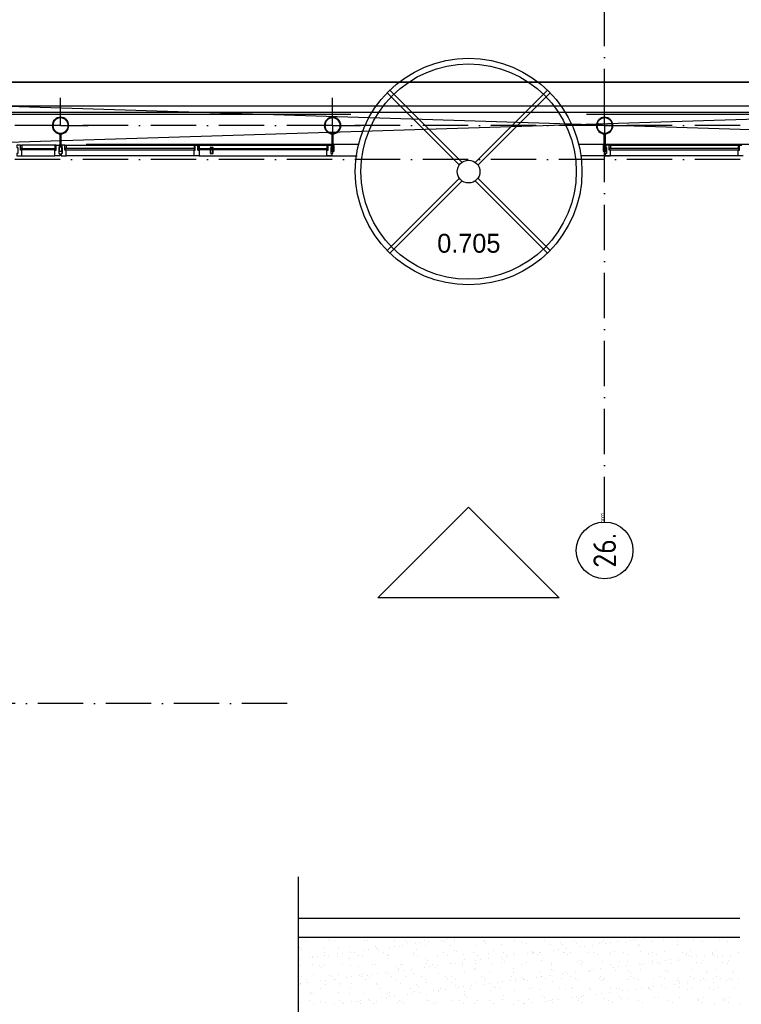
# Model space of a CAD drawing. Header units: millimetres. Extents: x -6587 to 170951, y 244 to 951952.
# Tile 52 of 102: x 84184 to 93732, y 901643 to 914679. Entities that reach past the tile are written whole.
import ezdxf
from ezdxf.enums import TextEntityAlignment as Align

# ---------------------------------------------------------------- set-up
doc = ezdxf.new("R2010")
doc.units = ezdxf.units.MM
doc.header["$LTSCALE"] = 100
doc.header["$PDMODE"] = 1
doc.linetypes.add('DASHDOT', pattern=[9, 6, -1.5, 0, -1.5])
doc.layers.get('0').update_dxf_attribs({"linetype": 'CONTINUOUS'})
for name, color, linetype in [('AL$7----_STRAMIEN', 1, 'DASHDOT'), ('ALN-----_BLOCKNAAM', 2, 'CONTINUOUS'), ('BOUW', 8, 'CONTINUOUS'), ('KABELGOOT', 8, 'CONTINUOUS')]:
    doc.layers.add(name, color=color, linetype=linetype)
doc.styles.add('BURO-025', font='BUROFONT.shx', dxfattribs={"height": 250})
doc.styles.get("Standard").update_dxf_attribs({"font": 'iso.shx'})

# ---------------------------------------------------------------- blocks, each defined once
blk = doc.blocks.new('RCHTBUIS80X40X3')
at = {"color": 0, "linetype": 'Continuous'}
for points in [[(20, 35.2, 0.4142136), (15.2, 40), (-15.2, 40, 0.4142136), (-20, 35.2), (-20, -35.2, 0.4142136), (-15.2, -40), (15.2, -40, 0.4142136), (20, -35.2)], [(16.8, 35.2, 0.4142136), (15.2, 36.8), (-15.2, 36.8, 0.4142136), (-16.8, 35.2), (-16.8, -35.2, 0.4142136), (-15.2, -36.8), (15.2, -36.8, 0.4142136), (16.8, -35.2)]]:
    blk.add_lwpolyline(points, format="xyb", close=True, dxfattribs=at)
blk = doc.blocks.new('1011')
at = {"layer": 'AL$7----_STRAMIEN', "color": 7, "linetype": 'Continuous'}
blk.add_circle((-750, 0), 750, dxfattribs=at)
at = {"layer": 'AL$7----_STRAMIEN', "color": 3, "linetype": 'Continuous'}
blk.add_attdef('STR-NAAM', text='', height=600, rotation=360, dxfattribs=at).set_placement((-750, 0), align=Align.MIDDLE)
at = {"layer": 'ALN-----_BLOCKNAAM', "linetype": 'Continuous'}
blk.add_text('1011', height=100, dxfattribs=at).set_placement((0, 0))

msp = doc.modelspace()

# ---------------------------------------------------------------- linework, layer by layer
at = {"layer": 'AL$7----_STRAMIEN', "color": 1}
for p, q in [((144123.6, 913277.5), (54710.3, 913277.5)), ((144123.6, 912827.5), (54329.2, 912827.5)), ((87723.6, 905627.5), (61609.4, 905627.5)), ((87723.6, 905627.5), (61609.4, 905627.5))]:
    msp.add_line(p, q, dxfattribs=at)
msp.add_lwpolyline([(91923.6, 908027.5), (91923.6, 949018.6)], dxfattribs=at)
msp.add_lwpolyline([(91923.6, 908027.5), (91923.6, 949018.6)], dxfattribs=at)
at = {"layer": 'BOUW'}
for p, q in [((90001.7, 912754.6), (89045.8, 913710.5)), ((90037, 912789.9), (89081.1, 913745.9)), ((90210.9, 912789.9), (91166.8, 913745.9)), ((90246.2, 912754.6), (91202.1, 913710.5)), ((91923.8, 913277.4), (91923.8, 913645.3)), ((83543.6, 913427.5), (88564.6, 913427.5)), ((91682.6, 913427.5), (99483.6, 913427.5)), ((84723.8, 913277.4), (85091.6, 913277.4)), ((91923.8, 913277.4), (91555.9, 913277.4)), ((91923.8, 913277.4), (91923.8, 912909.6)), ((91923.8, 913277.4), (92291.6, 913277.4)), ((84718.6, 913168), (84728.8, 913168)), ((84718.6, 913017), (84718.6, 913168)), ((84728.8, 913168), (84728.8, 913017)), ((91918.6, 913168), (91928.8, 913168)), ((91918.6, 913017), (91918.6, 913168)), ((91928.8, 913168), (91928.8, 913017)), ((84728.8, 913017), (84718.6, 913017)), ((84732.6, 913017.7), (84732.6, 912988.2)), ((84782.6, 913017.7), (84732.6, 913017.7)), ((84732.6, 912988.2), (84746.6, 912988.2)), ((84746.6, 912988.2), (84746.6, 912908.2)), ((84782.6, 913017.7), (84799.6, 913017.7)), ((84782.6, 912979.7), (84782.6, 913017.7)), ((84782.6, 912950.7), (84782.6, 913017.7)), ((84782.6, 912979.7), (84799.6, 912979.7)), ((84782.6, 912950.7), (84782.6, 912979.7)), ((84799.6, 912979.7), (84782.6, 912979.7)), ((86503.1, 912975.7), (84786.6, 912975.7)), ((84786.6, 912975.7), (84786.6, 912954.7)), ((84799.6, 912975.7), (84786.6, 912975.7)), ((84786.6, 912975.7), (84786.6, 912954.7)), ((84799.6, 913017.7), (86490.1, 913017.7)), ((84799.6, 913017.7), (84799.6, 912979.7)), ((84799.6, 912979.7), (84799.6, 912975.7)), ((88670, 913027.5), (85064.9, 913027.5)), ((86490.1, 913017.7), (86490.1, 912979.7)), ((86507.1, 913017.7), (86490.1, 913017.7)), ((86490.1, 912979.7), (86507.1, 912979.7)), ((86507.1, 912979.7), (86490.1, 912979.7)), ((86490.1, 912979.7), (86490.1, 912975.7)), ((86490.1, 912975.7), (86503.1, 912975.7)), ((86503.1, 912975.7), (86503.1, 912954.7)), ((86503.1, 912954.7), (86503.1, 912975.7)), ((86507.1, 912979.7), (86507.1, 913017.7)), ((86507.1, 913017.7), (86540.1, 913017.7)), ((86507.1, 912950.7), (86507.1, 913017.7)), ((86507.1, 912950.7), (86507.1, 912979.7)), ((86540.1, 913017.7), (86557.1, 913017.7)), ((86540.1, 912979.7), (86540.1, 913017.7)), ((86540.1, 913017.7), (86540.1, 912950.7)), ((86557.1, 912979.7), (86540.1, 912979.7)), ((86540.1, 912979.7), (86557.1, 912979.7)), ((86540.1, 912950.7), (86540.1, 912979.7)), ((86544.1, 912975.7), (88260.6, 912975.7)), ((86544.1, 912954.7), (86544.1, 912975.7)), ((86544.1, 912975.7), (86544.1, 912954.7)), ((86557.1, 912975.7), (86544.1, 912975.7)), ((86557.1, 913017.7), (88247.6, 913017.7)), ((86557.1, 913017.7), (86557.1, 912979.7)), ((86557.1, 912979.7), (86557.1, 912975.7)), ((86703.6, 912983.4), (86703.6, 912913)), ((86706.8, 912983.4), (86706.8, 912913)), ((86738.8, 912988.2), (86708.4, 912988.2)), ((86738.8, 912985), (86708.4, 912985)), ((86740.4, 912913), (86740.4, 912983.4)), ((86743.6, 912913), (86743.6, 912983.4)), ((88247.6, 913017.7), (88247.6, 912979.7)), ((88264.6, 913017.7), (88247.6, 913017.7)), ((88264.6, 912979.7), (88247.6, 912979.7)), ((88247.6, 912979.7), (88247.6, 912975.7)), ((88247.6, 912979.7), (88264.6, 912979.7)), ((88247.6, 912975.7), (88260.6, 912975.7)), ((88260.6, 912975.7), (88260.6, 912954.7)), ((88260.6, 912975.7), (88260.6, 912954.7)), ((88264.6, 913017.7), (88314.6, 913017.7)), ((88264.6, 912950.7), (88264.6, 913017.7)), ((88264.6, 912979.7), (88264.6, 913017.7)), ((88264.6, 912950.7), (88264.6, 912979.7)), ((88300.6, 912988.2), (88300.6, 912908.2)), ((88314.6, 912988.2), (88300.6, 912988.2)), ((88314.6, 913017.7), (88314.6, 912988.2)), ((95182.3, 913027.5), (91578.1, 913027.5)), ((91928.8, 913017), (91918.6, 913017)), ((91932.6, 913017.7), (91932.6, 912988.2)), ((91982.6, 913017.7), (91932.6, 913017.7)), ((91932.6, 912988.2), (91946.6, 912988.2)), ((91946.6, 912988.2), (91946.6, 912908.2)), ((91982.6, 912950.7), (91982.6, 913017.7)), ((91982.6, 913017.7), (91999.6, 913017.7)), ((91982.6, 912979.7), (91982.6, 913017.7)), ((91982.6, 912979.7), (91999.6, 912979.7)), ((91982.6, 912950.7), (91982.6, 912979.7)), ((91999.6, 912979.7), (91982.6, 912979.7)), ((93703.1, 912975.7), (91986.6, 912975.7)), ((91986.6, 912975.7), (91986.6, 912954.7)), ((91986.6, 912975.7), (91986.6, 912954.7)), ((91999.6, 912975.7), (91986.6, 912975.7)), ((91999.6, 913017.7), (93690.1, 913017.7)), ((91999.6, 913017.7), (91999.6, 912979.7)), ((91999.6, 912979.7), (91999.6, 912975.7)), ((93690.1, 913017.7), (93690.1, 912979.7)), ((93707.1, 913017.7), (93690.1, 913017.7)), ((93690.1, 912979.7), (93707.1, 912979.7)), ((93707.1, 912979.7), (93690.1, 912979.7)), ((93690.1, 912979.7), (93690.1, 912975.7)), ((93690.1, 912975.7), (93703.1, 912975.7)), ((93703.1, 912954.7), (93703.1, 912975.7)), ((93703.1, 912975.7), (93703.1, 912954.7)), ((93707.1, 913017.7), (93740.1, 913017.7)), ((93707.1, 912950.7), (93707.1, 913017.7)), ((93707.1, 912979.7), (93707.1, 913017.7)), ((93707.1, 912950.7), (93707.1, 912979.7)), ((84732.6, 912908.2), (84732.6, 912878.7)), ((84746.6, 912908.2), (84732.6, 912908.2)), ((84732.6, 912878.7), (84799.6, 912878.7)), ((84799.6, 912950.7), (84782.6, 912950.7)), ((84799.6, 912950.7), (84782.6, 912950.7)), ((84786.6, 912954.7), (86503.1, 912954.7)), ((84786.6, 912954.7), (84799.6, 912954.7)), ((84799.6, 912954.7), (84799.6, 912950.7)), ((84799.6, 912878.7), (84799.6, 912950.7)), ((86490.1, 912878.7), (84799.6, 912878.7)), ((86490.1, 912954.7), (86490.1, 912950.7)), ((86503.1, 912954.7), (86490.1, 912954.7)), ((86490.1, 912950.7), (86507.1, 912950.7)), ((86490.1, 912878.7), (86490.1, 912950.7)), ((86490.1, 912950.7), (86507.1, 912950.7)), ((86557.1, 912878.7), (86490.1, 912878.7)), ((86557.1, 912950.7), (86540.1, 912950.7)), ((86540.1, 912950.7), (86557.1, 912950.7)), ((88260.6, 912954.7), (86544.1, 912954.7)), ((86544.1, 912954.7), (86557.1, 912954.7)), ((86557.1, 912954.7), (86557.1, 912950.7)), ((86557.1, 912950.7), (86557.1, 912878.7)), ((86557.1, 912878.7), (88649.8, 912878.7)), ((86708.4, 912911.4), (86738.8, 912911.4)), ((86708.4, 912908.2), (86738.8, 912908.2)), ((88247.6, 912954.7), (88247.6, 912950.7)), ((88260.6, 912954.7), (88247.6, 912954.7)), ((88247.6, 912950.7), (88264.6, 912950.7)), ((88247.6, 912878.7), (88247.6, 912950.7)), ((88247.6, 912950.7), (88264.6, 912950.7)), ((88314.6, 912878.7), (88247.6, 912878.7)), ((88300.6, 912908.2), (88314.6, 912908.2)), ((88314.6, 912908.2), (88314.6, 912878.7)), ((93690.1, 912878.7), (91604.6, 912878.7)), ((91932.6, 912908.2), (91932.6, 912878.7)), ((91946.6, 912908.2), (91932.6, 912908.2)), ((91932.6, 912878.7), (91999.6, 912878.7)), ((91999.6, 912950.7), (91982.6, 912950.7)), ((91999.6, 912950.7), (91982.6, 912950.7)), ((91986.6, 912954.7), (93703.1, 912954.7)), ((91986.6, 912954.7), (91999.6, 912954.7)), ((91999.6, 912954.7), (91999.6, 912950.7)), ((91999.6, 912878.7), (91999.6, 912950.7)), ((93690.1, 912954.7), (93690.1, 912950.7)), ((93703.1, 912954.7), (93690.1, 912954.7)), ((93690.1, 912950.7), (93707.1, 912950.7)), ((93690.1, 912878.7), (93690.1, 912950.7)), ((93690.1, 912950.7), (93707.1, 912950.7)), ((93757.1, 912878.7), (93690.1, 912878.7)), ((90001.7, 912580.8), (89045.8, 911624.8)), ((90246.2, 912580.8), (91202.1, 911624.8)), ((90037, 912545.4), (89081.1, 911589.5)), ((90210.9, 912545.4), (91166.8, 911589.5)), ((87873.6, 902782.9), (87873.6, 903329.9)), ((87873.6, 902782.9), (93713.2, 902782.9)), ((87873.6, 900765.3), (87873.6, 902782.9)), ((87873.6, 902532.9), (93713.2, 902532.9)), ((87960.1, 902485.9), (87960.1, 902485.9)), ((88049.7, 902522.4), (88049.7, 902522.4)), ((88270, 902502.6), (88270, 902502.6)), ((88293.4, 902481.1), (88293.4, 902481.1)), ((88355.6, 902486.6), (88355.6, 902486.6)), ((88382.2, 902526.7), (88382.2, 902526.7)), ((88553.9, 902407.6), (88553.9, 902407.6)), ((88707, 902525.1), (88707, 902525.1)), ((88751.1, 902487.3), (88751.1, 902487.3)), ((88785.6, 902491.4), (88785.6, 902491.4)), ((88886.3, 902411.8), (88886.3, 902411.8)), ((89143.5, 902409.7), (89143.5, 902409.7)), ((89146.6, 902488), (89146.6, 902488)), ((89211.2, 902410.3), (89211.2, 902410.3)), ((89246.8, 902423.3), (89246.8, 902423.3)), ((89293.8, 902487), (89293.8, 902487)), ((89317.2, 902465.6), (89317.2, 902465.6)), ((89419.3, 902446), (89419.3, 902446)), ((89485.4, 902454.7), (89485.4, 902454.7)), ((89542.1, 902488.7), (89542.1, 902488.7)), ((89554.2, 902422.6), (89554.2, 902422.6)), ((89588.6, 902468.3), (89588.6, 902468.3)), ((89761.1, 902491), (89761.1, 902491)), ((89809.5, 902475.8), (89809.5, 902475.8)), ((89827.2, 902499.7), (89827.2, 902499.7)), ((89886.6, 902426.9), (89886.6, 902426.9)), ((89930.5, 902513.3), (89930.5, 902513.3)), ((89937.6, 902489.5), (89937.6, 902489.5)), ((90211.5, 902425.3), (90211.5, 902425.3)), ((90317.7, 902471.4), (90317.7, 902471.4)), ((90333.1, 902490.2), (90333.1, 902490.2)), ((90341.1, 902450), (90341.1, 902450)), ((90554.5, 902437.7), (90554.5, 902437.7)), ((90728.6, 902490.9), (90728.6, 902490.9)), ((90833.3, 902460.2), (90833.3, 902460.2)), ((90887, 902441.9), (90887, 902441.9)), ((91124.1, 902491.6), (91124.1, 902491.6)), ((91211.8, 902440.3), (91211.8, 902440.3)), ((91341.5, 902455.8), (91341.5, 902455.8)), ((91364.9, 902434.4), (91364.9, 902434.4)), ((91519.6, 902492.3), (91519.6, 902492.3)), ((91554.9, 902452.7), (91554.9, 902452.7)), ((91653.6, 902411.3), (91653.6, 902411.3)), ((91756.9, 902424.9), (91756.9, 902424.9)), ((91857.2, 902444.6), (91857.2, 902444.6)), ((91887.3, 902456.9), (91887.3, 902456.9)), ((91915.1, 902493.1), (91915.1, 902493.1)), ((91929.4, 902447.6), (91929.4, 902447.6)), ((91995.5, 902456.3), (91995.5, 902456.3)), ((92098.7, 902469.9), (92098.7, 902469.9)), ((92212.2, 902455.4), (92212.2, 902455.4)), ((92271.2, 902492.7), (92271.2, 902492.7)), ((92310.6, 902493.8), (92310.6, 902493.8)), ((92337.3, 902501.4), (92337.3, 902501.4)), ((92365.4, 902440.2), (92365.4, 902440.2)), ((92388.8, 902418.8), (92388.8, 902418.8)), ((92440.6, 902514.9), (92440.6, 902514.9)), ((92555.2, 902467.7), (92555.2, 902467.7)), ((92706.1, 902494.5), (92706.1, 902494.5)), ((92770.6, 902530.2), (92770.6, 902530.2)), ((92881.1, 902429), (92881.1, 902429)), ((92887.6, 902472), (92887.6, 902472)), ((93101.6, 902495.2), (93101.6, 902495.2)), ((93212.5, 902470.4), (93212.5, 902470.4)), ((93443.2, 902495.2), (93443.2, 902495.2)), ((93554.2, 902470.4), (93554.2, 902470.4)), ((87886, 902396.8), (87886, 902396.8)), ((87888.2, 902391.1), (87888.2, 902391.1)), ((87911.6, 902369.7), (87911.6, 902369.7)), ((88057.7, 902277.7), (88057.7, 902277.7)), ((88118, 902274.7), (88118, 902274.7)), ((88210.9, 902395.2), (88210.9, 902395.2)), ((88211.8, 902325.5), (88211.8, 902325.5)), ((88221.2, 902288.3), (88221.2, 902288.3)), ((88265.4, 902291.4), (88265.4, 902291.4)), ((88390.2, 902282), (88390.2, 902282)), ((88393.7, 902311), (88393.7, 902311)), ((88403.9, 902379.9), (88403.9, 902379.9)), ((88459.8, 902319.7), (88459.8, 902319.7)), ((88563.1, 902333.3), (88563.1, 902333.3)), ((88607.3, 902326.2), (88607.3, 902326.2)), ((88660.9, 902292.1), (88660.9, 902292.1)), ((88715, 902280.4), (88715, 902280.4)), ((88735.6, 902356), (88735.6, 902356)), ((88801.7, 902364.7), (88801.7, 902364.7)), ((88904.9, 902378.3), (88904.9, 902378.3)), ((88912, 902375.5), (88912, 902375.5)), ((88935.4, 902354.1), (88935.4, 902354.1)), ((89002.8, 902326.9), (89002.8, 902326.9)), ((89056.4, 902292.8), (89056.4, 902292.8)), ((89058.1, 902292.8), (89058.1, 902292.8)), ((89077.4, 902401), (89077.4, 902401)), ((89390.5, 902297), (89390.5, 902297)), ((89398.3, 902327.7), (89398.3, 902327.7)), ((89427.7, 902364.3), (89427.7, 902364.3)), ((89451.9, 902293.5), (89451.9, 902293.5)), ((89715.4, 902295.4), (89715.4, 902295.4)), ((89793.8, 902328.4), (89793.8, 902328.4)), ((89847.4, 902294.3), (89847.4, 902294.3)), ((89935.9, 902359.9), (89935.9, 902359.9)), ((89959.3, 902338.5), (89959.3, 902338.5)), ((90058.4, 902307.8), (90058.4, 902307.8)), ((90189.3, 902329.1), (90189.3, 902329.1)), ((90242.9, 902295), (90242.9, 902295)), ((90390.8, 902312), (90390.8, 902312)), ((90451.6, 902348.7), (90451.6, 902348.7)), ((90584.8, 902329.8), (90584.8, 902329.8)), ((90628, 902276.3), (90628, 902276.3)), ((90638.4, 902295.7), (90638.4, 902295.7)), ((90715.7, 902310.5), (90715.7, 902310.5)), ((90731.3, 902289.9), (90731.3, 902289.9)), ((90903.8, 902312.6), (90903.8, 902312.6)), ((90959.8, 902344.3), (90959.8, 902344.3)), ((90969.9, 902321.3), (90969.9, 902321.3)), ((90980.3, 902330.5), (90980.3, 902330.5)), ((90983.2, 902322.9), (90983.2, 902322.9)), ((91033.8, 902296.4), (91033.8, 902296.4)), ((91058.7, 902322.8), (91058.7, 902322.8)), ((91073.1, 902334.9), (91073.1, 902334.9)), ((91245.6, 902357.6), (91245.6, 902357.6)), ((91311.8, 902366.3), (91311.8, 902366.3)), ((91375.8, 902331.3), (91375.8, 902331.3)), ((91391.1, 902327.1), (91391.1, 902327.1)), ((91415, 902379.9), (91415, 902379.9)), ((91429.3, 902297.1), (91429.3, 902297.1)), ((91475.4, 902333.1), (91475.4, 902333.1)), ((91587.5, 902402.6), (91587.5, 902402.6)), ((91716, 902325.5), (91716, 902325.5)), ((91771.3, 902332), (91771.3, 902332)), ((91824.8, 902297.9), (91824.8, 902297.9)), ((91983.6, 902328.8), (91983.6, 902328.8)), ((92007, 902307.3), (92007, 902307.3)), ((92059, 902337.9), (92059, 902337.9)), ((92166.8, 902332.7), (92166.8, 902332.7)), ((92220.3, 902298.6), (92220.3, 902298.6)), ((92391.5, 902342.1), (92391.5, 902342.1)), ((92499.3, 902317.5), (92499.3, 902317.5)), ((92562.3, 902333.4), (92562.3, 902333.4)), ((92615.8, 902299.3), (92615.8, 902299.3)), ((92716.3, 902340.6), (92716.3, 902340.6)), ((92957.8, 902334.1), (92957.8, 902334.1)), ((93007.5, 902313.2), (93007.5, 902313.2)), ((93011.3, 902300), (93011.3, 902300)), ((93030.9, 902291.7), (93030.9, 902291.7)), ((93059.4, 902352.9), (93059.4, 902352.9)), ((93138.1, 902278), (93138.1, 902278)), ((93241.4, 902291.6), (93241.4, 902291.6)), ((93349.1, 902313.2), (93349.1, 902313.2)), ((93353, 902300), (93353, 902300)), ((93353.3, 902334.9), (93353.3, 902334.9)), ((93372.5, 902291.7), (93372.5, 902291.7)), ((93401, 902352.9), (93401, 902352.9)), ((93479.8, 902278), (93479.8, 902278)), ((93583, 902291.6), (93583, 902291.6)), ((93694.9, 902334.9), (93694.9, 902334.9)), ((87879.4, 902243.3), (87879.4, 902243.3)), ((87894, 902152.1), (87894, 902152.1)), ((88022.1, 902268.4), (88022.1, 902268.4)), ((88051.9, 902266), (88051.9, 902266)), ((88062.7, 902167.8), (88062.7, 902167.8)), ((88148.5, 902152.6), (88148.5, 902152.6)), ((88218.9, 902150.5), (88218.9, 902150.5)), ((88458.2, 902168.6), (88458.2, 902168.6)), ((88530.3, 902264.1), (88530.3, 902264.1)), ((88553.7, 902242.6), (88553.7, 902242.6)), ((88561.9, 902162.9), (88561.9, 902162.9)), ((88853.7, 902169.3), (88853.7, 902169.3)), ((88894.3, 902167.1), (88894.3, 902167.1)), ((89045.9, 902252.8), (89045.9, 902252.8)), ((89219.2, 902165.6), (89219.2, 902165.6)), ((89249.2, 902170), (89249.2, 902170)), ((89554.1, 902248.5), (89554.1, 902248.5)), ((89562.2, 902177.9), (89562.2, 902177.9)), ((89577.5, 902227), (89577.5, 902227)), ((89644.7, 902170.7), (89644.7, 902170.7)), ((89705.7, 902154.9), (89705.7, 902154.9)), ((89878.2, 902177.6), (89878.2, 902177.6)), ((89894.6, 902182.2), (89894.6, 902182.2)), ((89944.3, 902186.3), (89944.3, 902186.3)), ((90040.2, 902171.4), (90040.2, 902171.4)), ((90047.6, 902199.9), (90047.6, 902199.9)), ((90069.8, 902237.2), (90069.8, 902237.2)), ((90219.5, 902180.6), (90219.5, 902180.6)), ((90220.1, 902222.6), (90220.1, 902222.6)), ((90286.2, 902231.3), (90286.2, 902231.3)), ((90389.4, 902244.9), (90389.4, 902244.9)), ((90435.7, 902172.2), (90435.7, 902172.2)), ((90561.9, 902267.6), (90561.9, 902267.6)), ((90562.5, 902193), (90562.5, 902193)), ((90578, 902232.9), (90578, 902232.9)), ((90601.4, 902211.4), (90601.4, 902211.4)), ((90831.2, 902172.9), (90831.2, 902172.9)), ((90895, 902197.2), (90895, 902197.2)), ((91093.7, 902221.7), (91093.7, 902221.7)), ((91219.8, 902195.6), (91219.8, 902195.6)), ((91226.6, 902173.6), (91226.6, 902173.6)), ((91562.9, 902208), (91562.9, 902208)), ((91601.8, 902217.3), (91601.8, 902217.3)), ((91622.1, 902174.3), (91622.1, 902174.3)), ((91625.2, 902195.8), (91625.2, 902195.8)), ((91895.3, 902212.2), (91895.3, 902212.2)), ((92017.6, 902175), (92017.6, 902175)), ((92117.5, 902206.1), (92117.5, 902206.1)), ((92215.8, 902156.5), (92215.8, 902156.5)), ((92220.2, 902210.7), (92220.2, 902210.7)), ((92388.3, 902179.2), (92388.3, 902179.2)), ((92413.1, 902175.8), (92413.1, 902175.8)), ((92454.4, 902187.9), (92454.4, 902187.9)), ((92557.7, 902201.5), (92557.7, 902201.5)), ((92563.2, 902223), (92563.2, 902223)), ((92625.7, 902201.7), (92625.7, 902201.7)), ((92649.1, 902180.2), (92649.1, 902180.2)), ((92730.2, 902224.3), (92730.2, 902224.3)), ((92796.3, 902233), (92796.3, 902233)), ((92808.6, 902176.5), (92808.6, 902176.5)), ((92895.6, 902227.3), (92895.6, 902227.3)), ((92899.5, 902246.5), (92899.5, 902246.5)), ((93072, 902269.3), (93072, 902269.3)), ((93141.4, 902190.5), (93141.4, 902190.5)), ((93204.1, 902177.2), (93204.1, 902177.2)), ((93220.5, 902225.7), (93220.5, 902225.7)), ((93413.7, 902269.3), (93413.7, 902269.3)), ((93483, 902190.5), (93483, 902190.5)), ((93545.8, 902177.2), (93545.8, 902177.2)), ((93562.2, 902225.7), (93562.2, 902225.7)), ((88065.7, 902033), (88065.7, 902033)), ((88171.9, 902131.2), (88171.9, 902131.2)), ((88282.4, 902029.9), (88282.4, 902029.9)), ((88398.2, 902037.2), (88398.2, 902037.2)), ((88664.2, 902141.4), (88664.2, 902141.4)), ((88680.2, 902019.9), (88680.2, 902019.9)), ((88723, 902035.7), (88723, 902035.7)), ((88790.6, 902025.5), (88790.6, 902025.5)), ((88852.7, 902042.6), (88852.7, 902042.6)), ((88918.8, 902051.3), (88918.8, 902051.3)), ((89022, 902064.9), (89022, 902064.9)), ((89066.1, 902048), (89066.1, 902048)), ((89172.3, 902137), (89172.3, 902137)), ((89194.5, 902087.6), (89194.5, 902087.6)), ((89195.7, 902115.6), (89195.7, 902115.6)), ((89260.6, 902096.3), (89260.6, 902096.3)), ((89306.2, 902014.3), (89306.2, 902014.3)), ((89363.9, 902109.9), (89363.9, 902109.9)), ((89398.5, 902052.3), (89398.5, 902052.3)), ((89536.4, 902132.6), (89536.4, 902132.6)), ((89602.5, 902141.3), (89602.5, 902141.3)), ((89688, 902125.8), (89688, 902125.8)), ((89723.4, 902050.7), (89723.4, 902050.7)), ((90066.4, 902063.1), (90066.4, 902063.1)), ((90196.2, 902121.4), (90196.2, 902121.4)), ((90219.6, 902100), (90219.6, 902100)), ((90398.8, 902067.3), (90398.8, 902067.3)), ((90711.9, 902110.2), (90711.9, 902110.2)), ((90723.7, 902065.8), (90723.7, 902065.8)), ((91066.7, 902078.1), (91066.7, 902078.1)), ((91190.2, 902021.5), (91190.2, 902021.5)), ((91220.1, 902105.8), (91220.1, 902105.8)), ((91243.5, 902084.4), (91243.5, 902084.4)), ((91362.7, 902044.2), (91362.7, 902044.2)), ((91399.1, 902082.4), (91399.1, 902082.4)), ((91428.8, 902052.9), (91428.8, 902052.9)), ((91532.1, 902066.5), (91532.1, 902066.5)), ((91704.6, 902089.2), (91704.6, 902089.2)), ((91724, 902080.8), (91724, 902080.8)), ((91735.7, 902094.6), (91735.7, 902094.6)), ((91770.7, 902097.9), (91770.7, 902097.9)), ((91873.9, 902111.5), (91873.9, 902111.5)), ((91873.9, 902014), (91873.9, 902014)), ((92046.5, 902134.2), (92046.5, 902134.2)), ((92067, 902093.2), (92067, 902093.2)), ((92112.6, 902142.9), (92112.6, 902142.9)), ((92243.9, 902090.2), (92243.9, 902090.2)), ((92267.3, 902068.8), (92267.3, 902068.8)), ((92269.3, 902014.7), (92269.3, 902014.7)), ((92399.5, 902097.4), (92399.5, 902097.4)), ((92664.8, 902015.4), (92664.8, 902015.4)), ((92724.3, 902095.8), (92724.3, 902095.8)), ((92759.6, 902079), (92759.6, 902079)), ((93060.3, 902016.1), (93060.3, 902016.1)), ((93067.4, 902108.2), (93067.4, 902108.2)), ((93267.8, 902074.6), (93267.8, 902074.6)), ((93291.2, 902053.2), (93291.2, 902053.2)), ((93402, 902016.1), (93402, 902016.1)), ((93409, 902108.2), (93409, 902108.2)), ((93609.4, 902074.6), (93609.4, 902074.6)), ((93632.8, 902053.2), (93632.8, 902053.2)), ((87893.2, 901916.3), (87893.2, 901916.3)), ((87900.6, 901918.4), (87900.6, 901918.4)), ((87902, 901907.4), (87902, 901907.4)), ((87918.9, 902006.8), (87918.9, 902006.8)), ((87972.4, 901972.7), (87972.4, 901972.7)), ((87996.4, 901929.9), (87996.4, 901929.9)), ((88169, 901952.6), (88169, 901952.6)), ((88226.9, 901905.8), (88226.9, 901905.8)), ((88235.1, 901961.3), (88235.1, 901961.3)), ((88314.4, 902007.5), (88314.4, 902007.5)), ((88338.3, 901974.9), (88338.3, 901974.9)), ((88367.9, 901973.4), (88367.9, 901973.4)), ((88408.8, 901914.1), (88408.8, 901914.1)), ((88432.2, 901892.6), (88432.2, 901892.6)), ((88510.8, 901997.6), (88510.8, 901997.6)), ((88569.9, 901918.2), (88569.9, 901918.2)), ((88576.9, 902006.3), (88576.9, 902006.3)), ((88709.9, 902008.2), (88709.9, 902008.2)), ((88763.4, 901974.1), (88763.4, 901974.1)), ((88814, 902004.1), (88814, 902004.1)), ((88902.3, 901922.4), (88902.3, 901922.4)), ((88924.5, 901902.9), (88924.5, 901902.9)), ((89105.4, 902008.9), (89105.4, 902008.9)), ((89158.9, 901974.8), (89158.9, 901974.8)), ((89227.2, 901920.9), (89227.2, 901920.9)), ((89432.6, 901898.5), (89432.6, 901898.5)), ((89500.9, 902009.6), (89500.9, 902009.6)), ((89554.4, 901975.5), (89554.4, 901975.5)), ((89570.2, 901933.2), (89570.2, 901933.2)), ((89814.4, 902010), (89814.4, 902010)), ((89837.8, 901988.5), (89837.8, 901988.5)), ((89896.4, 902010.4), (89896.4, 902010.4)), ((89902.6, 901937.5), (89902.6, 901937.5)), ((89948.3, 901887.3), (89948.3, 901887.3)), ((89949.9, 901976.2), (89949.9, 901976.2)), ((90164.7, 901886.5), (90164.7, 901886.5)), ((90227.5, 901935.9), (90227.5, 901935.9)), ((90291.9, 902011.1), (90291.9, 902011.1)), ((90330.1, 901998.7), (90330.1, 901998.7)), ((90337.2, 901909.2), (90337.2, 901909.2)), ((90345.4, 901977), (90345.4, 901977)), ((90403.3, 901917.9), (90403.3, 901917.9)), ((90506.5, 901931.5), (90506.5, 901931.5)), ((90570.5, 901948.3), (90570.5, 901948.3)), ((90679, 901954.2), (90679, 901954.2)), ((90687.4, 902011.8), (90687.4, 902011.8)), ((90740.9, 901977.7), (90740.9, 901977.7)), ((90745.1, 901962.9), (90745.1, 901962.9)), ((90838.3, 901994.4), (90838.3, 901994.4)), ((90848.4, 901976.5), (90848.4, 901976.5)), ((90861.7, 901972.9), (90861.7, 901972.9)), ((90903, 901952.5), (90903, 901952.5)), ((91020.9, 901999.2), (91020.9, 901999.2)), ((91082.9, 902012.5), (91082.9, 902012.5)), ((91087, 902007.9), (91087, 902007.9)), ((91136.4, 901978.4), (91136.4, 901978.4)), ((91227.8, 901950.9), (91227.8, 901950.9)), ((91354, 901983.1), (91354, 901983.1)), ((91478.4, 902013.2), (91478.4, 902013.2)), ((91531.9, 901979.1), (91531.9, 901979.1)), ((91570.9, 901963.3), (91570.9, 901963.3)), ((91862.1, 901978.8), (91862.1, 901978.8)), ((91885.5, 901957.3), (91885.5, 901957.3)), ((91903.3, 901967.5), (91903.3, 901967.5)), ((91927.4, 901979.8), (91927.4, 901979.8)), ((92228.2, 901966), (92228.2, 901966)), ((92322.9, 901980.6), (92322.9, 901980.6)), ((92377.8, 901967.5), (92377.8, 901967.5)), ((92571.2, 901978.3), (92571.2, 901978.3)), ((92674.8, 901888.1), (92674.8, 901888.1)), ((92718.4, 901981.3), (92718.4, 901981.3)), ((92847.3, 901910.8), (92847.3, 901910.8)), ((92886, 901963.2), (92886, 901963.2)), ((92903.6, 901982.6), (92903.6, 901982.6)), ((92909.4, 901941.7), (92909.4, 901941.7)), ((92913.4, 901919.5), (92913.4, 901919.5)), ((93016.6, 901933.1), (93016.6, 901933.1)), ((93113.9, 901982), (93113.9, 901982)), ((93189.1, 901955.9), (93189.1, 901955.9)), ((93228.5, 901981), (93228.5, 901981)), ((93255.2, 901964.6), (93255.2, 901964.6)), ((93358.3, 901933.1), (93358.3, 901933.1)), ((93358.5, 901978.1), (93358.5, 901978.1)), ((93455.6, 901982), (93455.6, 901982)), ((93530.8, 901955.9), (93530.8, 901955.9)), ((93570.2, 901981), (93570.2, 901981)), ((93596.9, 901964.6), (93596.9, 901964.6)), ((93700.1, 901978.1), (93700.1, 901978.1)), ((88027, 901802.6), (88027, 901802.6)), ((88050.4, 901781.2), (88050.4, 901781.2)), ((88073.7, 901788.3), (88073.7, 901788.3)), ((88165.2, 901849.8), (88165.2, 901849.8)), ((88406.2, 901792.5), (88406.2, 901792.5)), ((88542.7, 901791.4), (88542.7, 901791.4)), ((88560.7, 901850.5), (88560.7, 901850.5)), ((88731, 901791), (88731, 901791)), ((88956.2, 901851.3), (88956.2, 901851.3)), ((89050.9, 901787), (89050.9, 901787)), ((89074.1, 901803.3), (89074.1, 901803.3)), ((89074.3, 901765.6), (89074.3, 901765.6)), ((89311.6, 901774.2), (89311.6, 901774.2)), ((89351.7, 901852), (89351.7, 901852)), ((89377.7, 901782.9), (89377.7, 901782.9)), ((89406.5, 901807.6), (89406.5, 901807.6)), ((89456, 901877), (89456, 901877)), ((89481, 901796.5), (89481, 901796.5)), ((89566.5, 901775.8), (89566.5, 901775.8)), ((89653.5, 901819.2), (89653.5, 901819.2)), ((89719.6, 901827.9), (89719.6, 901827.9)), ((89731.4, 901806), (89731.4, 901806)), ((89747.2, 901852.7), (89747.2, 901852.7)), ((89822.8, 901841.5), (89822.8, 901841.5)), ((89995.3, 901864.2), (89995.3, 901864.2)), ((90061.4, 901872.9), (90061.4, 901872.9)), ((90074.4, 901818.4), (90074.4, 901818.4)), ((90074.7, 901771.4), (90074.7, 901771.4)), ((90142.7, 901853.4), (90142.7, 901853.4)), ((90406.8, 901822.6), (90406.8, 901822.6)), ((90456.5, 901882.9), (90456.5, 901882.9)), ((90479.9, 901861.4), (90479.9, 901861.4)), ((90538.2, 901854.1), (90538.2, 901854.1)), ((90590.4, 901760.2), (90590.4, 901760.2)), ((90731.7, 901821.1), (90731.7, 901821.1)), ((90933.7, 901854.9), (90933.7, 901854.9)), ((90972.2, 901871.7), (90972.2, 901871.7)), ((91074.7, 901833.4), (91074.7, 901833.4)), ((91098.6, 901755.8), (91098.6, 901755.8)), ((91329.2, 901855.6), (91329.2, 901855.6)), ((91407.1, 901837.7), (91407.1, 901837.7)), ((91480.4, 901867.3), (91480.4, 901867.3)), ((91503.8, 901845.9), (91503.8, 901845.9)), ((91649.2, 901753.1), (91649.2, 901753.1)), ((91724.7, 901856.3), (91724.7, 901856.3)), ((91732, 901836.1), (91732, 901836.1)), ((91821.7, 901775.8), (91821.7, 901775.8)), ((91887.8, 901784.5), (91887.8, 901784.5)), ((91991, 901798.1), (91991, 901798.1)), ((91996, 901856.1), (91996, 901856.1)), ((92075, 901848.5), (92075, 901848.5)), ((92120.2, 901857), (92120.2, 901857)), ((92163.5, 901820.8), (92163.5, 901820.8)), ((92229.6, 901829.5), (92229.6, 901829.5)), ((92332.9, 901843.1), (92332.9, 901843.1)), ((92407.5, 901852.7), (92407.5, 901852.7)), ((92504.2, 901851.7), (92504.2, 901851.7)), ((92505.4, 901865.8), (92505.4, 901865.8)), ((92515.7, 901857.7), (92515.7, 901857.7)), ((92527.6, 901830.3), (92527.6, 901830.3)), ((92571.5, 901874.5), (92571.5, 901874.5)), ((92732.3, 901851.1), (92732.3, 901851.1)), ((92911.2, 901858.5), (92911.2, 901858.5)), ((93019.9, 901840.5), (93019.9, 901840.5)), ((93075.4, 901863.5), (93075.4, 901863.5)), ((93306.7, 901859.2), (93306.7, 901859.2)), ((93361.5, 901840.5), (93361.5, 901840.5)), ((93417, 901863.5), (93417, 901863.5)), ((93648.3, 901859.2), (93648.3, 901859.2)), ((87910, 901662.7), (87910, 901662.7)), ((88021.5, 901688.8), (88021.5, 901688.8)), ((88075, 901654.6), (88075, 901654.6)), ((88160.9, 901679.9), (88160.9, 901679.9)), ((88234.9, 901661.1), (88234.9, 901661.1)), ((88352.1, 901647.9), (88352.1, 901647.9)), ((88417, 901689.5), (88417, 901689.5)), ((88455.4, 901661.5), (88455.4, 901661.5)), ((88470.5, 901655.4), (88470.5, 901655.4)), ((88577.9, 901673.5), (88577.9, 901673.5)), ((88627.9, 901684.2), (88627.9, 901684.2)), ((88669.1, 901675.6), (88669.1, 901675.6)), ((88692.5, 901654.1), (88692.5, 901654.1)), ((88694, 901692.9), (88694, 901692.9)), ((88797.3, 901706.5), (88797.3, 901706.5)), ((88812.5, 901690.2), (88812.5, 901690.2)), ((88866, 901656.1), (88866, 901656.1)), ((88910.3, 901677.7), (88910.3, 901677.7)), ((88969.8, 901729.2), (88969.8, 901729.2)), ((89035.9, 901737.9), (89035.9, 901737.9)), ((89139.1, 901751.5), (89139.1, 901751.5)), ((89184.8, 901664.3), (89184.8, 901664.3)), ((89207.9, 901690.9), (89207.9, 901690.9)), ((89235.2, 901676.1), (89235.2, 901676.1)), ((89261.5, 901656.8), (89261.5, 901656.8)), ((89578.2, 901688.5), (89578.2, 901688.5)), ((89603.4, 901691.6), (89603.4, 901691.6)), ((89657, 901657.5), (89657, 901657.5)), ((89692.9, 901660), (89692.9, 901660)), ((89910.6, 901692.7), (89910.6, 901692.7)), ((89998.9, 901692.3), (89998.9, 901692.3)), ((90052.5, 901658.2), (90052.5, 901658.2)), ((90098.1, 901750), (90098.1, 901750)), ((90208.6, 901648.7), (90208.6, 901648.7)), ((90235.5, 901691.2), (90235.5, 901691.2)), ((90394.4, 901693.1), (90394.4, 901693.1)), ((90448, 901658.9), (90448, 901658.9)), ((90578.5, 901703.5), (90578.5, 901703.5)), ((90716.8, 901644.4), (90716.8, 901644.4)), ((90789.9, 901693.8), (90789.9, 901693.8)), ((90843.5, 901659.7), (90843.5, 901659.7)), ((90862.2, 901649.5), (90862.2, 901649.5)), ((90911, 901707.8), (90911, 901707.8)), ((90965.5, 901663.1), (90965.5, 901663.1)), ((91122, 901734.4), (91122, 901734.4)), ((91138, 901685.8), (91138, 901685.8)), ((91185.4, 901694.5), (91185.4, 901694.5)), ((91204.1, 901694.5), (91204.1, 901694.5)), ((91235.8, 901706.2), (91235.8, 901706.2)), ((91239, 901660.4), (91239, 901660.4)), ((91307.3, 901708.1), (91307.3, 901708.1)), ((91479.8, 901730.8), (91479.8, 901730.8)), ((91545.9, 901739.5), (91545.9, 901739.5)), ((91578.9, 901718.6), (91578.9, 901718.6)), ((91580.9, 901695.2), (91580.9, 901695.2)), ((91614.3, 901744.6), (91614.3, 901744.6)), ((91634.5, 901661.1), (91634.5, 901661.1)), ((91911.3, 901722.8), (91911.3, 901722.8)), ((91976.4, 901695.9), (91976.4, 901695.9)), ((92030, 901661.8), (92030, 901661.8)), ((92122.4, 901740.2), (92122.4, 901740.2)), ((92145.9, 901718.8), (92145.9, 901718.8)), ((92236.2, 901721.3), (92236.2, 901721.3)), ((92371.9, 901696.7), (92371.9, 901696.7)), ((92425.5, 901662.5), (92425.5, 901662.5)), ((92579.2, 901733.6), (92579.2, 901733.6)), ((92638.1, 901729), (92638.1, 901729)), ((92767.4, 901697.4), (92767.4, 901697.4)), ((92821, 901663.3), (92821, 901663.3)), ((92911.6, 901737.9), (92911.6, 901737.9)), ((93146.3, 901724.6), (93146.3, 901724.6)), ((93162.9, 901698.1), (93162.9, 901698.1)), ((93169.7, 901703.2), (93169.7, 901703.2)), ((93216.5, 901664), (93216.5, 901664)), ((93236.5, 901736.3), (93236.5, 901736.3)), ((93372.3, 901651.1), (93372.3, 901651.1)), ((93488, 901724.6), (93488, 901724.6)), ((93504.6, 901698.1), (93504.6, 901698.1)), ((93511.4, 901703.2), (93511.4, 901703.2)), ((93558.1, 901664), (93558.1, 901664)), ((93578.2, 901736.3), (93578.2, 901736.3)), ((93714, 901651.1), (93714, 901651.1))]:
    msp.add_line(p, q, dxfattribs=at)
for points in [[(84723.8, 913277.4), (84723.8, 913645.3)], [(88323.8, 913277.4), (88323.8, 913645.3)], [(99598.8, 913540.2), (83891.5, 913046.7)], [(83891.5, 913540.2), (99473.6, 913046.7)], [(83891.5, 913540.2), (99598.8, 913540.2)], [(84723.8, 913277.4), (84355.9, 913277.4)], [(88323.8, 913277.4), (87955.9, 913277.4)], [(88323.8, 913277.4), (88691.6, 913277.4)], [(88323.8, 913277.4), (88323.8, 912909.6)], [(84647.6, 913017.7), (84210.6, 913017.7)], [(84210.6, 912878.7), (84647.6, 912878.7)], [(88923.6, 907023.7), (90123.6, 908223.7), (91323.6, 907023.7), (88923.6, 907023.7)]]:
    msp.add_lwpolyline(points, dxfattribs=at)
for points in [[(84723.8, 913167.9, 1), (84723.8, 913387, 1)], [(84723.8, 913175.9, 1), (84723.8, 913379, 1)], [(88323.8, 913167.9, 1), (88323.8, 913387, 1)], [(88323.8, 913175.9, 1), (88323.8, 913379, 1)], [(84743.6, 913012.2, 0.4142136), (84738.8, 913017), (84708.4, 913017, 0.4142136), (84703.6, 913012.2), (84703.6, 912941.8, 0.4142136), (84708.4, 912937), (84738.8, 912937, 0.4142136), (84743.6, 912941.8)], [(84740.4, 913012.2, 0.4142136), (84738.8, 913013.8), (84708.4, 913013.8, 0.4142136), (84706.8, 913012.2), (84706.8, 912941.8, 0.4142136), (84708.4, 912940.2), (84738.8, 912940.2, 0.4142136), (84740.4, 912941.8)], [(91943.6, 913012.2, 0.4142136), (91938.8, 913017), (91908.4, 913017, 0.4142136), (91903.6, 913012.2), (91903.6, 912941.8, 0.4142136), (91908.4, 912937), (91938.8, 912937, 0.4142136), (91943.6, 912941.8)], [(91940.4, 913012.2, 0.4142136), (91938.8, 913013.8), (91908.4, 913013.8, 0.4142136), (91906.8, 913012.2), (91906.8, 912941.8, 0.4142136), (91908.4, 912940.2), (91938.8, 912940.2, 0.4142136), (91940.4, 912941.8)]]:
    msp.add_lwpolyline(points, format="xyb", close=True, dxfattribs=at)
for points in [[(88318.6, 913017), (88318.6, 913168), (88328.8, 913168), (88328.8, 913017)], [(84210.6, 912950.7), (84193.6, 912950.7), (84193.6, 913017.7), (84143.6, 913017.7), (84143.6, 912988.2), (84157.6, 912988.2), (84157.6, 912908.2), (84143.6, 912908.2), (84143.6, 912878.7), (84210.6, 912878.7)], [(84193.6, 912979.7), (84193.6, 913017.7), (84210.6, 913017.7), (84210.6, 912979.7)], [(84210.6, 912979.7), (84210.6, 912975.7), (84197.6, 912975.7), (84197.6, 912954.7), (84210.6, 912954.7), (84210.6, 912950.7), (84193.6, 912950.7), (84193.6, 912979.7)], [(84197.6, 912954.7), (84197.6, 912975.7), (84660.6, 912975.7), (84660.6, 912954.7)], [(84664.6, 912979.7), (84664.6, 913017.7), (84647.6, 913017.7), (84647.6, 912979.7)], [(84647.6, 912950.7), (84664.6, 912950.7), (84664.6, 913017.7), (84714.6, 913017.7), (84714.6, 912988.2), (84700.6, 912988.2), (84700.6, 912908.2), (84714.6, 912908.2), (84714.6, 912878.7), (84647.6, 912878.7)], [(84647.6, 912979.7), (84647.6, 912975.7), (84660.6, 912975.7), (84660.6, 912954.7), (84647.6, 912954.7), (84647.6, 912950.7), (84664.6, 912950.7), (84664.6, 912979.7)]]:
    msp.add_lwpolyline(points, close=True, dxfattribs=at)
for radius in [1500, 1425, 150]:
    msp.add_circle((90124, 912667.7), radius, dxfattribs=at)
for centre, radius, start, end in [((91923.8, 913277.4), 109.5, 90, 270), ((91923.8, 913277.4), 101.5, 90, 270), ((91923.8, 913277.4), 109.5, 270, 90), ((91923.8, 913277.4), 101.5, 270, 90), ((86708.4, 912983.4), 4.8, 90, 180), ((86708.4, 912983.4), 1.6, 90, 180), ((86738.8, 912983.4), 4.8, 0, 90), ((86738.8, 912983.4), 1.6, 0, 90), ((86708.4, 912913), 4.8, 180, 270), ((86708.4, 912913), 1.6, 180, 270), ((86738.8, 912913), 4.8, 270, 0), ((86738.8, 912913), 1.6, 270, 0)]:
    msp.add_arc(centre, radius, start, end, dxfattribs=at)
for p in [(90123.4, 914405.5), (90124, 912667.7)]:
    msp.add_point(p, dxfattribs=at)
at = {"layer": 'KABELGOOT', "color": 8}
for p, q in [((99727.7, 913854.1, 3710), (75518.1, 913854.1, 3710)), ((75518.1, 913854.1, 3650), (99727.7, 913854.1, 3650)), ((75518.1, 913454.1, 3650), (99727.7, 913454.1, 3650)), ((75518.1, 913454.1, 3710), (99727.7, 913454.1, 3710))]:
    msp.add_line(p, q, dxfattribs=at)

# ---------------------------------------------------------------- block references
at = {"layer": 'BOUW'}
msp.add_blockref('RCHTBUIS80X40X3', (88323.6, 912977), dxfattribs=at)
at = {"layer": 'BOUW', "xscale": 0.5, "yscale": 0.5, "zscale": 0.5, "rotation": 90}
msp.add_blockref('1011', (91923.6, 908027.5), dxfattribs=at).add_auto_attribs({'STR-NAAM': '26.'})
msp.add_blockref('1011', (91923.6, 908027.5), dxfattribs=at).add_auto_attribs({'STR-NAAM': '26.'})

# ---------------------------------------------------------------- texts
at = {"layer": 'BOUW', "style": 'BURO-025'}
msp.add_text('0.705', height=250, dxfattribs=at).set_placement((89708.3, 911594.2))

doc.saveas('drawing.dxf')
